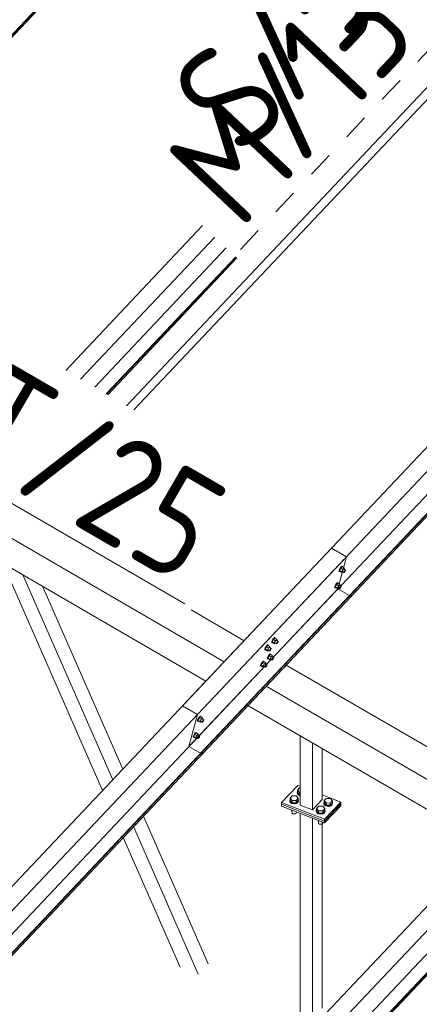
# Model space of a CAD drawing. Header units: millimetres. Extents: x -681 to 506, y -45 to 794.
# Tile 204 of 256: x -144 to -125, y 586 to 632. Entities that reach past the tile are written whole.
import ezdxf

# ---------------------------------------------------------------- set-up
doc = ezdxf.new("R2010")
doc.units = ezdxf.units.MM
doc.header["$LTSCALE"] = 0.6
doc.linetypes.add('XKITLINE00', pattern=[0])
doc.linetypes.add('XKITLINE02', pattern=[4, 2, -2])
for name, color, linetype, lineweight in [('Bolt', 7, 'Continuous', 0), ('Part', 2, 'Continuous', 0), ('PartMark', 3, 'Continuous', 0)]:
    doc.layers.add(name, color=color, linetype=linetype, lineweight=lineweight)
doc.styles.add('ISOCPEUR', font='ISOCPEUR.TTF')

msp = doc.modelspace()

# ---------------------------------------------------------------- linework, layer by layer
at = {"layer": 'Bolt', "color": 3, "linetype": 'XKITLINE00', "lineweight": 0}
for p, q in [((-129.057, 606.22), (-129.055, 606.256)), ((-129.057, 606.22), (-129.034, 606.207)), ((-129.034, 606.311), (-129.055, 606.256)), ((-129, 606.371), (-129.034, 606.311)), ((-129.034, 606.207), (-129.032, 606.242)), ((-129.018, 606.2), (-129.034, 606.207)), ((-129.032, 606.242), (-129.011, 606.298)), ((-128.975, 606.354), (-129.026, 606.249)), ((-128.933, 606.195), (-129.026, 606.249)), ((-129.026, 606.249), (-129.013, 606.21)), ((-129.008, 606.208), (-129.018, 606.2)), ((-129.013, 606.21), (-128.92, 606.156)), ((-129.011, 606.298), (-128.977, 606.358)), ((-128.962, 606.42), (-129, 606.371)), ((-128.977, 606.358), (-128.939, 606.406)), ((-128.912, 606.421), (-128.975, 606.354)), ((-128.882, 606.3), (-128.975, 606.354)), ((-128.931, 606.444), (-128.962, 606.42)), ((-128.939, 606.406), (-128.907, 606.431)), ((-128.933, 606.195), (-128.882, 606.3)), ((-128.933, 606.195), (-128.92, 606.156)), ((-128.914, 606.438), (-128.931, 606.444)), ((-128.92, 606.156), (-128.884, 606.195)), ((-128.914, 606.438), (-128.891, 606.424)), ((-128.912, 606.421), (-128.819, 606.367)), ((-128.907, 606.431), (-128.891, 606.424)), ((-128.905, 606.207), (-128.831, 606.164)), ((-128.891, 606.424), (-128.892, 606.409)), ((-128.819, 606.367), (-128.882, 606.3)), ((-128.834, 606.316), (-128.759, 606.273)), ((-128.831, 606.164), (-128.83, 606.182)), ((-128.823, 606.161), (-128.831, 606.164)), ((-128.83, 606.182), (-128.819, 606.209)), ((-128.807, 606.173), (-128.823, 606.161)), ((-128.806, 606.329), (-128.819, 606.367)), ((-128.819, 606.209), (-128.802, 606.239)), ((-128.817, 606.306), (-128.806, 606.329)), ((-128.788, 606.198), (-128.807, 606.173)), ((-128.802, 606.239), (-128.783, 606.264)), ((-128.771, 606.228), (-128.788, 606.198)), ((-128.783, 606.264), (-128.768, 606.276)), ((-128.761, 606.255), (-128.771, 606.228)), ((-128.768, 606.276), (-128.759, 606.273)), ((-128.759, 606.273), (-128.761, 606.255)), ((-129.16, 605.664), (-129.197, 605.615)), ((-129.11, 605.665), (-129.173, 605.598)), ((-129.128, 605.689), (-129.16, 605.664)), ((-129.136, 605.651), (-129.105, 605.675)), ((-129.111, 605.682), (-129.128, 605.689)), ((-129.111, 605.682), (-129.088, 605.669)), ((-129.11, 605.665), (-129.017, 605.611)), ((-129.105, 605.675), (-129.088, 605.669)), ((-129.088, 605.669), (-129.089, 605.654)), ((-129.255, 605.465), (-129.252, 605.5)), ((-129.255, 605.465), (-129.232, 605.451)), ((-129.231, 605.555), (-129.252, 605.5)), ((-129.232, 605.451), (-129.229, 605.487)), ((-129.215, 605.445), (-129.232, 605.451)), ((-129.197, 605.615), (-129.231, 605.555)), ((-129.229, 605.487), (-129.208, 605.542)), ((-129.173, 605.598), (-129.223, 605.493)), ((-129.13, 605.439), (-129.223, 605.493)), ((-129.223, 605.493), (-129.21, 605.455)), ((-129.206, 605.452), (-129.215, 605.445)), ((-129.21, 605.455), (-129.117, 605.401)), ((-129.208, 605.542), (-129.174, 605.602)), ((-129.174, 605.602), (-129.136, 605.651)), ((-129.08, 605.544), (-129.173, 605.598)), ((-129.13, 605.439), (-129.08, 605.544)), ((-129.13, 605.439), (-129.117, 605.401)), ((-129.117, 605.401), (-129.081, 605.439)), ((-129.103, 605.452), (-129.029, 605.409)), ((-129.017, 605.611), (-129.08, 605.544)), ((-129.031, 605.561), (-128.957, 605.517)), ((-129.029, 605.409), (-129.027, 605.426)), ((-129.02, 605.405), (-129.029, 605.409)), ((-129.027, 605.426), (-129.017, 605.454)), ((-129.005, 605.418), (-129.02, 605.405)), ((-129.004, 605.573), (-129.017, 605.611)), ((-129.017, 605.454), (-129, 605.484)), ((-129.015, 605.551), (-129.004, 605.573)), ((-128.986, 605.442), (-129.005, 605.418)), ((-129, 605.484), (-128.981, 605.508)), ((-128.969, 605.472), (-128.986, 605.442)), ((-128.981, 605.508), (-128.965, 605.521)), ((-128.958, 605.5), (-128.969, 605.472)), ((-128.965, 605.521), (-128.957, 605.517)), ((-128.957, 605.517), (-128.958, 605.5)), ((-132.185, 602.908), (-132.182, 602.943)), ((-132.161, 602.999), (-132.182, 602.943)), ((-132.127, 603.059), (-132.161, 602.999)), ((-132.161, 602.894), (-132.159, 602.93)), ((-132.159, 602.93), (-132.138, 602.985)), ((-132.102, 603.042), (-132.153, 602.936)), ((-132.06, 602.882), (-132.153, 602.936)), ((-132.153, 602.936), (-132.14, 602.898)), ((-132.138, 602.985), (-132.104, 603.045)), ((-132.089, 603.107), (-132.127, 603.059)), ((-132.104, 603.045), (-132.066, 603.094)), ((-132.039, 603.108), (-132.102, 603.042)), ((-132.009, 602.988), (-132.102, 603.042)), ((-132.058, 603.132), (-132.089, 603.107)), ((-132.066, 603.094), (-132.034, 603.118)), ((-132.06, 602.882), (-132.009, 602.988)), ((-132.041, 603.125), (-132.058, 603.132)), ((-132.041, 603.125), (-132.018, 603.112)), ((-132.039, 603.108), (-131.946, 603.055)), ((-132.034, 603.118), (-132.018, 603.112)), ((-132.018, 603.112), (-132.019, 603.097)), ((-131.946, 603.055), (-132.009, 602.988)), ((-131.961, 603.004), (-131.886, 602.961)), ((-131.933, 603.016), (-131.946, 603.055)), ((-131.946, 602.897), (-131.929, 602.927)), ((-131.944, 602.994), (-131.933, 603.016)), ((-131.929, 602.927), (-131.91, 602.951)), ((-131.91, 602.951), (-131.895, 602.964)), ((-131.888, 602.943), (-131.898, 602.915)), ((-131.895, 602.964), (-131.886, 602.961)), ((-131.886, 602.961), (-131.888, 602.943)), ((-132.502, 602.572), (-132.499, 602.608)), ((-132.502, 602.572), (-132.478, 602.559)), ((-132.478, 602.663), (-132.499, 602.608)), ((-132.444, 602.723), (-132.478, 602.663)), ((-132.478, 602.559), (-132.476, 602.594)), ((-132.462, 602.552), (-132.478, 602.559)), ((-132.476, 602.594), (-132.455, 602.649)), ((-132.419, 602.706), (-132.47, 602.6)), ((-132.377, 602.546), (-132.47, 602.6)), ((-132.47, 602.6), (-132.457, 602.562)), ((-132.452, 602.559), (-132.462, 602.552)), ((-132.457, 602.562), (-132.364, 602.508)), ((-132.455, 602.649), (-132.421, 602.709)), ((-132.406, 602.772), (-132.444, 602.723)), ((-132.421, 602.709), (-132.383, 602.758)), ((-132.356, 602.773), (-132.419, 602.706)), ((-132.327, 602.652), (-132.419, 602.706)), ((-132.375, 602.796), (-132.406, 602.772)), ((-132.383, 602.758), (-132.351, 602.783)), ((-132.377, 602.546), (-132.327, 602.652)), ((-132.377, 602.546), (-132.364, 602.508)), ((-132.358, 602.79), (-132.375, 602.796)), ((-132.364, 602.508), (-132.328, 602.546)), ((-132.358, 602.79), (-132.335, 602.776)), ((-132.356, 602.773), (-132.263, 602.719)), ((-132.351, 602.783), (-132.335, 602.776)), ((-132.35, 602.559), (-132.275, 602.516)), ((-132.335, 602.776), (-132.336, 602.761)), ((-132.263, 602.719), (-132.327, 602.652)), ((-132.278, 602.668), (-132.203, 602.625)), ((-132.275, 602.516), (-132.274, 602.534)), ((-132.267, 602.513), (-132.275, 602.516)), ((-132.274, 602.534), (-132.263, 602.561)), ((-132.251, 602.525), (-132.267, 602.513)), ((-132.25, 602.68), (-132.263, 602.719)), ((-132.263, 602.561), (-132.246, 602.591)), ((-132.261, 602.658), (-132.25, 602.68)), ((-132.232, 602.549), (-132.251, 602.525)), ((-132.246, 602.591), (-132.227, 602.616)), ((-132.215, 602.579), (-132.232, 602.549)), ((-132.227, 602.616), (-132.212, 602.628)), ((-132.205, 602.607), (-132.215, 602.579)), ((-132.212, 602.628), (-132.203, 602.625)), ((-132.203, 602.625), (-132.205, 602.607)), ((-132.185, 602.908), (-132.161, 602.894)), ((-132.145, 602.888), (-132.161, 602.894)), ((-132.135, 602.895), (-132.145, 602.888)), ((-132.14, 602.898), (-132.047, 602.844)), ((-132.06, 602.882), (-132.047, 602.844)), ((-132.047, 602.844), (-132.011, 602.882)), ((-132.033, 602.895), (-131.958, 602.852)), ((-131.958, 602.852), (-131.957, 602.869)), ((-131.95, 602.849), (-131.958, 602.852)), ((-131.957, 602.869), (-131.946, 602.897)), ((-131.934, 602.861), (-131.95, 602.849)), ((-131.915, 602.885), (-131.934, 602.861)), ((-131.898, 602.915), (-131.915, 602.885)), ((-132.604, 602.016), (-132.641, 601.967)), ((-132.618, 601.954), (-132.58, 602.003)), ((-132.554, 602.017), (-132.617, 601.95)), ((-132.572, 602.041), (-132.604, 602.016)), ((-132.58, 602.003), (-132.549, 602.027)), ((-132.556, 602.034), (-132.572, 602.041)), ((-132.556, 602.034), (-132.532, 602.021)), ((-132.554, 602.017), (-132.461, 601.963)), ((-132.549, 602.027), (-132.532, 602.021)), ((-132.532, 602.021), (-132.533, 602.005)), ((-132.382, 602.152), (-132.379, 602.188)), ((-132.382, 602.152), (-132.359, 602.139)), ((-132.358, 602.243), (-132.379, 602.188)), ((-132.359, 602.139), (-132.356, 602.174)), ((-132.342, 602.133), (-132.359, 602.139)), ((-132.324, 602.303), (-132.358, 602.243)), ((-132.356, 602.174), (-132.335, 602.23)), ((-132.3, 602.286), (-132.35, 602.181)), ((-132.257, 602.127), (-132.35, 602.181)), ((-132.35, 602.181), (-132.337, 602.142)), ((-132.333, 602.14), (-132.342, 602.133)), ((-132.337, 602.142), (-132.245, 602.088)), ((-132.335, 602.23), (-132.301, 602.29)), ((-132.287, 602.352), (-132.324, 602.303)), ((-132.301, 602.29), (-132.263, 602.338)), ((-132.237, 602.353), (-132.3, 602.286)), ((-132.207, 602.232), (-132.3, 602.286)), ((-132.255, 602.376), (-132.287, 602.352)), ((-132.263, 602.338), (-132.232, 602.363)), ((-132.257, 602.127), (-132.207, 602.232)), ((-132.257, 602.127), (-132.245, 602.088)), ((-132.239, 602.37), (-132.255, 602.376)), ((-132.245, 602.088), (-132.208, 602.127)), ((-132.239, 602.37), (-132.215, 602.356)), ((-132.237, 602.353), (-132.144, 602.299)), ((-132.232, 602.363), (-132.215, 602.356)), ((-132.23, 602.139), (-132.156, 602.096)), ((-132.215, 602.356), (-132.216, 602.341)), ((-132.144, 602.299), (-132.207, 602.232)), ((-132.158, 602.248), (-132.084, 602.205)), ((-132.156, 602.096), (-132.154, 602.114)), ((-132.147, 602.093), (-132.156, 602.096)), ((-132.154, 602.114), (-132.144, 602.142)), ((-132.132, 602.105), (-132.147, 602.093)), ((-132.131, 602.261), (-132.144, 602.299)), ((-132.144, 602.142), (-132.127, 602.172)), ((-132.142, 602.238), (-132.131, 602.261)), ((-132.113, 602.13), (-132.132, 602.105)), ((-132.127, 602.172), (-132.108, 602.196)), ((-132.096, 602.16), (-132.113, 602.13)), ((-132.108, 602.196), (-132.092, 602.208)), ((-132.085, 602.187), (-132.096, 602.16)), ((-132.092, 602.208), (-132.084, 602.205)), ((-132.084, 602.205), (-132.085, 602.187)), ((-132.699, 601.817), (-132.696, 601.852)), ((-132.699, 601.817), (-132.676, 601.803)), ((-132.675, 601.907), (-132.696, 601.852)), ((-132.676, 601.803), (-132.673, 601.839)), ((-132.659, 601.797), (-132.676, 601.803)), ((-132.641, 601.967), (-132.675, 601.907)), ((-132.673, 601.839), (-132.652, 601.894)), ((-132.617, 601.95), (-132.667, 601.845)), ((-132.574, 601.791), (-132.667, 601.845)), ((-132.667, 601.845), (-132.654, 601.807)), ((-132.65, 601.804), (-132.659, 601.797)), ((-132.654, 601.807), (-132.562, 601.753)), ((-132.652, 601.894), (-132.618, 601.954)), ((-132.524, 601.896), (-132.617, 601.95)), ((-132.574, 601.791), (-132.524, 601.896)), ((-132.574, 601.791), (-132.562, 601.753)), ((-132.562, 601.753), (-132.525, 601.791)), ((-132.547, 601.804), (-132.473, 601.76)), ((-132.461, 601.963), (-132.524, 601.896)), ((-132.475, 601.912), (-132.401, 601.869)), ((-132.473, 601.76), (-132.471, 601.778)), ((-132.464, 601.757), (-132.473, 601.76)), ((-132.471, 601.778), (-132.461, 601.806)), ((-132.449, 601.769), (-132.464, 601.757)), ((-132.448, 601.925), (-132.461, 601.963)), ((-132.461, 601.806), (-132.444, 601.836)), ((-132.459, 601.903), (-132.448, 601.925)), ((-132.43, 601.794), (-132.449, 601.769)), ((-132.444, 601.836), (-132.425, 601.86)), ((-132.413, 601.824), (-132.43, 601.794)), ((-132.425, 601.86), (-132.409, 601.872)), ((-132.402, 601.851), (-132.413, 601.824)), ((-132.409, 601.872), (-132.401, 601.869)), ((-132.401, 601.869), (-132.402, 601.851)), ((-135.629, 599.26), (-135.626, 599.295)), ((-135.629, 599.26), (-135.605, 599.246)), ((-135.605, 599.35), (-135.626, 599.295)), ((-135.571, 599.41), (-135.605, 599.35)), ((-135.605, 599.246), (-135.603, 599.282)), ((-135.603, 599.282), (-135.582, 599.337)), ((-135.546, 599.393), (-135.597, 599.288)), ((-135.504, 599.234), (-135.597, 599.288)), ((-135.597, 599.288), (-135.584, 599.25)), ((-135.582, 599.337), (-135.548, 599.397)), ((-135.533, 599.459), (-135.571, 599.41)), ((-135.548, 599.397), (-135.51, 599.446)), ((-135.483, 599.46), (-135.546, 599.393)), ((-135.454, 599.339), (-135.546, 599.393)), ((-135.502, 599.484), (-135.533, 599.459)), ((-135.51, 599.446), (-135.479, 599.47)), ((-135.504, 599.234), (-135.454, 599.339)), ((-135.485, 599.477), (-135.502, 599.484)), ((-135.485, 599.477), (-135.462, 599.464)), ((-135.483, 599.46), (-135.39, 599.406)), ((-135.479, 599.47), (-135.462, 599.464)), ((-135.462, 599.464), (-135.463, 599.448)), ((-135.39, 599.406), (-135.454, 599.339)), ((-135.405, 599.355), (-135.331, 599.312)), ((-135.377, 599.368), (-135.39, 599.406)), ((-135.39, 599.249), (-135.373, 599.279)), ((-135.388, 599.346), (-135.377, 599.368)), ((-135.373, 599.279), (-135.355, 599.303)), ((-135.342, 599.267), (-135.359, 599.237)), ((-135.355, 599.303), (-135.339, 599.315)), ((-135.332, 599.295), (-135.342, 599.267)), ((-135.339, 599.315), (-135.331, 599.312)), ((-135.331, 599.312), (-135.332, 599.295)), ((-135.589, 599.24), (-135.605, 599.246)), ((-135.579, 599.247), (-135.589, 599.24)), ((-135.584, 599.25), (-135.491, 599.196)), ((-135.504, 599.234), (-135.491, 599.196)), ((-135.491, 599.196), (-135.455, 599.234)), ((-135.477, 599.247), (-135.402, 599.203)), ((-135.402, 599.203), (-135.401, 599.221)), ((-135.394, 599.2), (-135.402, 599.203)), ((-135.401, 599.221), (-135.39, 599.249)), ((-135.378, 599.213), (-135.394, 599.2)), ((-135.359, 599.237), (-135.378, 599.213)), ((-135.826, 598.504), (-135.824, 598.54)), ((-135.826, 598.504), (-135.803, 598.491)), ((-135.802, 598.595), (-135.824, 598.54)), ((-135.803, 598.491), (-135.8, 598.526)), ((-135.786, 598.484), (-135.803, 598.491)), ((-135.768, 598.655), (-135.802, 598.595)), ((-135.8, 598.526), (-135.779, 598.581)), ((-135.744, 598.638), (-135.794, 598.532)), ((-135.701, 598.479), (-135.794, 598.532)), ((-135.794, 598.532), (-135.781, 598.494)), ((-135.777, 598.492), (-135.786, 598.484)), ((-135.781, 598.494), (-135.689, 598.44)), ((-135.779, 598.581), (-135.745, 598.641)), ((-135.731, 598.704), (-135.768, 598.655)), ((-135.745, 598.641), (-135.707, 598.69)), ((-135.681, 598.705), (-135.744, 598.638)), ((-135.651, 598.584), (-135.744, 598.638)), ((-135.699, 598.728), (-135.731, 598.704)), ((-135.707, 598.69), (-135.676, 598.715)), ((-135.701, 598.479), (-135.651, 598.584)), ((-135.701, 598.479), (-135.689, 598.44)), ((-135.683, 598.722), (-135.699, 598.728)), ((-135.689, 598.44), (-135.652, 598.479)), ((-135.683, 598.722), (-135.659, 598.708)), ((-135.681, 598.705), (-135.588, 598.651)), ((-135.676, 598.715), (-135.659, 598.708)), ((-135.674, 598.491), (-135.6, 598.448)), ((-135.659, 598.708), (-135.66, 598.693)), ((-135.588, 598.651), (-135.651, 598.584)), ((-135.602, 598.6), (-135.528, 598.557)), ((-135.6, 598.448), (-135.598, 598.466)), ((-135.591, 598.445), (-135.6, 598.448)), ((-135.598, 598.466), (-135.588, 598.493)), ((-135.576, 598.457), (-135.591, 598.445)), ((-135.575, 598.612), (-135.588, 598.651)), ((-135.588, 598.493), (-135.571, 598.523)), ((-135.586, 598.59), (-135.575, 598.612)), ((-135.557, 598.481), (-135.576, 598.457)), ((-135.571, 598.523), (-135.552, 598.548)), ((-135.54, 598.511), (-135.557, 598.481)), ((-135.552, 598.548), (-135.536, 598.56)), ((-135.529, 598.539), (-135.54, 598.511)), ((-135.536, 598.56), (-135.528, 598.557)), ((-135.528, 598.557), (-135.529, 598.539)), ((-130.985, 596.04), (-130.885, 596.146)), ((-130.885, 596.146), (-130.863, 596.146)), ((-131.331, 595.674), (-131.231, 595.78)), ((-131.331, 595.567), (-131.331, 595.674)), ((-131.238, 595.565), (-131.331, 595.674)), ((-131.231, 595.78), (-131.038, 595.777)), ((-130.946, 595.668), (-131.046, 595.563)), ((-131.038, 595.777), (-130.946, 595.668)), ((-130.998, 595.934), (-130.985, 595.963)), ((-130.973, 595.867), (-130.998, 595.934)), ((-130.998, 595.908), (-130.998, 595.934)), ((-130.998, 595.908), (-130.973, 595.842)), ((-130.985, 595.934), (-130.985, 596.04)), ((-130.892, 595.932), (-130.985, 596.04)), ((-130.892, 595.825), (-130.985, 595.934)), ((-130.899, 595.818), (-130.973, 595.867)), ((-130.973, 595.842), (-130.899, 595.793)), ((-130.946, 595.562), (-130.946, 595.668)), ((-130.863, 595.811), (-130.899, 595.818)), ((-130.899, 595.793), (-130.863, 595.786)), ((-130.892, 595.825), (-130.892, 595.932)), ((-130.863, 595.931), (-130.892, 595.932)), ((-130.863, 595.825), (-130.892, 595.825)), ((-129.75, 595.558), (-129.65, 595.664)), ((-129.65, 595.664), (-129.458, 595.662)), ((-129.458, 595.662), (-129.365, 595.553)), ((-131.344, 595.568), (-131.331, 595.596)), ((-131.318, 595.501), (-131.344, 595.568)), ((-131.344, 595.542), (-131.344, 595.568)), ((-131.344, 595.542), (-131.318, 595.476)), ((-131.331, 595.567), (-131.238, 595.459)), ((-131.245, 595.452), (-131.318, 595.501)), ((-131.318, 595.476), (-131.245, 595.426)), ((-131.143, 595.433), (-131.245, 595.452)), ((-131.245, 595.426), (-131.143, 595.407)), ((-131.238, 595.459), (-131.238, 595.565)), ((-131.046, 595.563), (-131.238, 595.565)), ((-131.238, 595.459), (-131.046, 595.456)), ((-131.039, 595.449), (-131.143, 595.433)), ((-131.143, 595.407), (-131.039, 595.423)), ((-131.046, 595.456), (-131.046, 595.563)), ((-131.046, 595.456), (-130.946, 595.562)), ((-130.963, 595.496), (-131.039, 595.449)), ((-131.039, 595.423), (-130.963, 595.471)), ((-130.933, 595.562), (-130.963, 595.496)), ((-130.963, 595.471), (-130.933, 595.536)), ((-130.946, 595.596), (-130.933, 595.562)), ((-130.933, 595.536), (-130.933, 595.562)), ((-130.096, 595.192), (-129.996, 595.298)), ((-130.096, 595.086), (-130.096, 595.192)), ((-130.003, 595.084), (-130.096, 595.192)), ((-129.996, 595.298), (-129.804, 595.295)), ((-129.711, 595.187), (-129.811, 595.081)), ((-129.804, 595.295), (-129.711, 595.187)), ((-129.763, 595.452), (-129.75, 595.481)), ((-129.738, 595.386), (-129.763, 595.452)), ((-129.763, 595.427), (-129.763, 595.452)), ((-129.763, 595.427), (-129.738, 595.36)), ((-129.75, 595.452), (-129.75, 595.558)), ((-129.657, 595.45), (-129.75, 595.558)), ((-129.75, 595.452), (-129.657, 595.344)), ((-129.664, 595.336), (-129.738, 595.386)), ((-129.738, 595.36), (-129.664, 595.311)), ((-129.711, 595.08), (-129.711, 595.187)), ((-129.562, 595.317), (-129.664, 595.336)), ((-129.664, 595.311), (-129.562, 595.292)), ((-129.657, 595.344), (-129.657, 595.45)), ((-129.465, 595.447), (-129.657, 595.45)), ((-129.657, 595.344), (-129.465, 595.341)), ((-129.459, 595.334), (-129.562, 595.317)), ((-129.562, 595.292), (-129.459, 595.308)), ((-129.365, 595.553), (-129.465, 595.447)), ((-129.465, 595.341), (-129.365, 595.447)), ((-129.465, 595.341), (-129.465, 595.447)), ((-129.382, 595.381), (-129.459, 595.334)), ((-129.459, 595.308), (-129.382, 595.355)), ((-129.352, 595.446), (-129.382, 595.381)), ((-129.382, 595.355), (-129.352, 595.421)), ((-129.365, 595.447), (-129.365, 595.553)), ((-129.365, 595.481), (-129.352, 595.446)), ((-129.352, 595.421), (-129.352, 595.446)), ((-131.238, 595.101), (-131.256, 595.122)), ((-131.249, 595.013), (-131.249, 595.115)), ((-131.249, 595.013), (-131.236, 594.977)), ((-131.238, 595.101), (-131.238, 595.115)), ((-131.201, 595.101), (-131.238, 595.101)), ((-131.236, 594.977), (-131.196, 594.95)), ((-131.196, 594.95), (-131.141, 594.94)), ((-131.141, 594.94), (-131.085, 594.949)), ((-131.085, 594.949), (-131.043, 594.974)), ((-131.043, 594.974), (-131.027, 595.01)), ((-131.027, 595.01), (-131.027, 595.033)), ((-130.109, 595.086), (-130.096, 595.115)), ((-130.084, 595.019), (-130.109, 595.086)), ((-130.109, 595.06), (-130.109, 595.086)), ((-130.109, 595.06), (-130.084, 594.994)), ((-130.096, 595.086), (-130.003, 594.977)), ((-130.01, 594.97), (-130.084, 595.019)), ((-130.084, 594.994), (-130.01, 594.945)), ((-129.908, 594.951), (-130.01, 594.97)), ((-130.01, 594.945), (-129.908, 594.925)), ((-130.003, 594.977), (-130.003, 595.084)), ((-129.811, 595.081), (-130.003, 595.084)), ((-130.003, 594.977), (-129.811, 594.975)), ((-129.805, 594.967), (-129.908, 594.951)), ((-129.908, 594.925), (-129.805, 594.942)), ((-129.811, 594.975), (-129.811, 595.081)), ((-129.811, 594.975), (-129.711, 595.08)), ((-129.728, 595.014), (-129.805, 594.967)), ((-129.805, 594.942), (-129.728, 594.989)), ((-129.698, 595.08), (-129.728, 595.014)), ((-129.728, 594.989), (-129.698, 595.055)), ((-129.711, 595.115), (-129.698, 595.08)), ((-129.698, 595.055), (-129.698, 595.08)), ((-130.003, 594.62), (-130.021, 594.641)), ((-130.014, 594.531), (-130.014, 594.633)), ((-130.014, 594.531), (-130.001, 594.495)), ((-130.003, 594.62), (-130.003, 594.634)), ((-129.966, 594.619), (-130.003, 594.62)), ((-130.001, 594.495), (-129.961, 594.469)), ((-129.961, 594.469), (-129.906, 594.458)), ((-129.906, 594.458), (-129.85, 594.467)), ((-129.85, 594.467), (-129.808, 594.493)), ((-129.808, 594.493), (-129.792, 594.528)), ((-129.792, 594.528), (-129.792, 594.552))]:
    msp.add_line(p, q, dxfattribs=at)
at = {"layer": 'Part', "color": 2, "linetype": 'XKITLINE00', "lineweight": 0}
for p, q in [((-125.529, 650.97), (-161.436, 612.934)), ((-125.51, 650.959), (-161.418, 612.923)), ((-161.447, 612.809), (-125.46, 650.93)), ((-138.916, 613.904), (-112.5, 641.886)), ((-138.583, 613.711), (-112.697, 641.13)), ((-135.631, 599.563), (-96.435, 641.083)), ((-96.826, 639.587), (-136.022, 598.067)), ((-135.431, 597.707), (-96.235, 639.227)), ((-96.224, 639.351), (-135.42, 597.831)), ((-96.206, 639.34), (-135.402, 597.82)), ((-135.392, 622.275), (-141.744, 615.546)), ((-141.056, 615.147), (-134.829, 621.743)), ((-134.289, 621.234), (-140.397, 614.764)), ((-133.853, 620.822), (-139.864, 614.454)), ((-133.838, 620.808), (-139.845, 614.444)), ((-139.795, 614.415), (-133.797, 620.769)), ((-120.652, 616.558), (-136.319, 599.962)), ((-145.442, 608.433), (-134.383, 602.013)), ((-129.402, 607.289), (-145.069, 590.693)), ((-129.402, 607.289), (-128.714, 606.89)), ((-167.91, 565.37), (-128.714, 606.89)), ((-145.078, 606.83), (-135.232, 601.114)), ((-140.034, 596.026), (-144.668, 606.591)), ((-128.714, 606.89), (-129.105, 605.394)), ((-139.558, 596.53), (-143.733, 606.048)), ((-129.105, 605.394), (-168.301, 563.874)), ((-139.097, 597.019), (-142.827, 605.523)), ((-128.572, 605.085), (-129.105, 605.394)), ((-167.711, 563.514), (-128.514, 605.034)), ((-128.503, 605.158), (-167.7, 563.638)), ((-128.485, 605.147), (-167.681, 563.627)), ((-128.514, 605.034), (-128.485, 605.147)), ((-128.485, 605.147), (-128.503, 605.158)), ((-135.927, 604.422), (-133.46, 602.99)), ((-131.512, 601.859), (-120.452, 595.439)), ((-132.434, 600.882), (-121.375, 594.462)), ((-136.319, 599.962), (-135.631, 599.563)), ((-133.283, 599.982), (-122.224, 593.562)), ((-116.394, 599.738), (-132.061, 583.142)), ((-154.902, 557.819), (-115.706, 599.339)), ((-135.631, 599.563), (-136.022, 598.067)), ((-130.863, 595.348), (-130.863, 598.578)), ((-136.022, 598.067), (-135.489, 597.758)), ((-130.293, 595.126), (-130.293, 598.247)), ((-129.832, 595.615), (-129.832, 597.979)), ((-116.097, 597.843), (-155.293, 556.323)), ((-154.703, 555.963), (-115.506, 597.483)), ((-115.495, 597.607), (-154.691, 556.087)), ((-115.477, 597.596), (-154.673, 556.076)), ((-135.402, 597.82), (-135.431, 597.707)), ((-135.42, 597.831), (-135.402, 597.82)), ((-131.72, 595.474), (-130.971, 596.267)), ((-130.971, 596.267), (-130.863, 596.226)), ((-130.293, 595.126), (-129.832, 595.615)), ((-129.832, 595.823), (-128.976, 595.489)), ((-131.72, 595.474), (-131.72, 595.389)), ((-131.72, 595.474), (-129.725, 594.696)), ((-131.72, 595.389), (-129.725, 594.61)), ((-131.72, 595.389), (-131.72, 595.303)), ((-131.72, 595.389), (-129.725, 594.61)), ((-131.72, 595.303), (-129.725, 594.525)), ((-130.863, 595.348), (-130.293, 595.126)), ((-129.725, 594.696), (-128.976, 595.489)), ((-128.976, 595.404), (-129.725, 594.61)), ((-129.725, 594.61), (-128.976, 595.404)), ((-128.976, 595.319), (-129.725, 594.525)), ((-128.976, 595.489), (-128.976, 595.404)), ((-128.976, 595.404), (-128.976, 595.319)), ((-135.133, 587.979), (-138.14, 594.837)), ((-130.863, 585.645), (-130.863, 594.969)), ((-130.293, 585.423), (-130.293, 594.747)), ((-129.725, 594.61), (-129.725, 594.696)), ((-135.594, 587.49), (-138.602, 594.349)), ((-129.832, 585.911), (-129.832, 594.567)), ((-129.725, 594.525), (-129.725, 594.61)), ((-136.435, 587.818), (-139.078, 593.844))]:
    msp.add_line(p, q, dxfattribs=at)
at = {"layer": 'PartMark', "color": 1, "linetype": 'XKITLINE02', "lineweight": 0}
msp.add_line((-133.635, 621.167), (-124.553, 630.788), dxfattribs=at)
at = {"layer": 'PartMark', "color": 1, "linetype": 'XKITLINE00', "lineweight": 0}
msp.add_line((-151.01, 613.293), (-136.222, 604.709), dxfattribs=at)

# ---------------------------------------------------------------- texts
at = {"layer": 'PartMark', "color": 1, "style": 'ISOCPEUR', "width": 0.85}
for s, rotation, p in [('M/13', 46.6502, (-133.66, 622.015)), ('S/5', 46.6502, (-133.482, 625.317)), ('RT/25', -30.1376, (-150.19, 613.511))]:
    msp.add_text(s, height=5, rotation=rotation, dxfattribs=at).set_placement(p)

doc.saveas('drawing.dxf')
